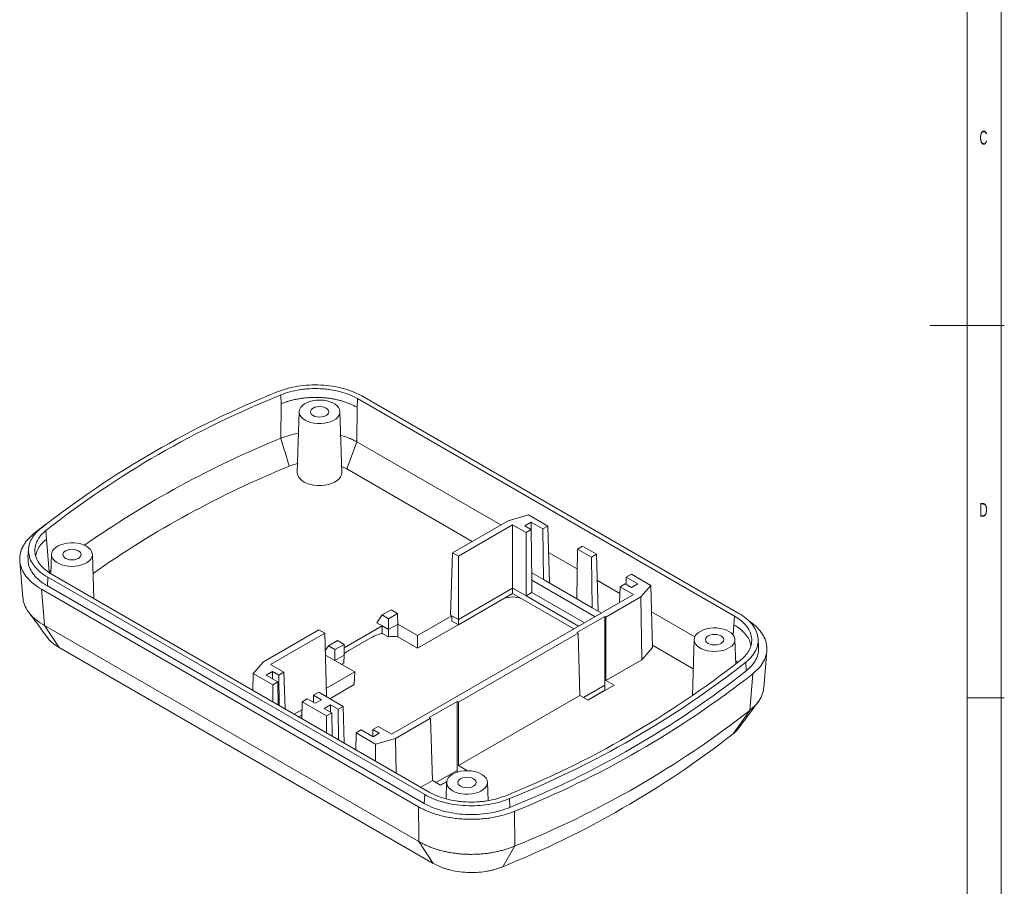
# Model space of a CAD drawing. Header units: millimetres. Extents: x 5 to 415, y 5 to 292.
# Tile 5 of 6: x 283 to 415, y 73 to 190. Entities that reach past the tile are written whole.
import ezdxf

# ---------------------------------------------------------------- set-up
doc = ezdxf.new("R2010")
doc.units = ezdxf.units.MM
doc.layers.add('LAYER_1', color=179, linetype='Continuous', lineweight=15)
doc.styles.add('SLDTEXTSTYLE1', font='TXT', dxfattribs={"width": 0.605})

msp = doc.modelspace()

# ---------------------------------------------------------------- linework, layer by layer
at = {"color": 7, "linetype": 'Continuous', "lineweight": 15}
for p, q in [((317.88, 139.176), (317.923, 137.998)), ((379.362, 109.822), (328.753, 139.038)), ((317.923, 137.998), (317.881, 133.358)), ((328.067, 132.882), (328.098, 137.517)), ((328.149, 138.69), (328.098, 137.517)), ((378.759, 109.474), (328.149, 138.69)), ((320.332, 136.941), (320.07, 128.778)), ((326.069, 128.778), (325.807, 136.941)), ((328.083, 132.873), (326.719, 129.24)), ((347.404, 121.719), (328.067, 132.882)), ((326.714, 129.243), (343.575, 119.509)), ((351.106, 123.07), (348.381, 122.284)), ((353.717, 121.563), (351.106, 123.07)), ((286.321, 121.794), (284.685, 120.503)), ((348.381, 122.284), (340.92, 117.976)), ((348.985, 121.73), (341.702, 117.525)), ((350.788, 120.689), (348.985, 121.73)), ((348.985, 121.73), (348.985, 113.214)), ((351.46, 122.073), (350.611, 121.583)), ((353.03, 121.167), (351.46, 122.073)), ((351.46, 121.094), (351.46, 122.073)), ((286.337, 120.966), (286.397, 119.799)), ((350.611, 121.583), (351.475, 121.085)), ((351.475, 121.085), (350.788, 120.689)), ((350.788, 120.689), (350.788, 112.173)), ((351.577, 114.29), (351.475, 121.085)), ((353.717, 121.563), (353.03, 121.167)), ((353.132, 114.371), (353.03, 121.167)), ((353.949, 113.9), (353.717, 121.563)), ((286.777, 115.402), (286.397, 119.799)), ((283.999, 118.477), (283.925, 117.336)), ((287.098, 117.755), (287.014, 115.139)), ((292.764, 111.814), (292.573, 117.755)), ((340.92, 117.976), (340.667, 109.607)), ((341.702, 117.525), (340.92, 117.976)), ((357.662, 115.797), (353.824, 118.013)), ((357.601, 111.792), (357.703, 118.469)), ((358.39, 118.866), (357.703, 118.469)), ((357.703, 118.469), (359.571, 117.391)), ((360.258, 117.787), (358.39, 118.866)), ((359.571, 117.391), (360.258, 117.787)), ((360.489, 110.124), (360.258, 117.787)), ((282.829, 116.863), (283.243, 111.937)), ((341.702, 117.525), (341.702, 109.009)), ((359.673, 110.595), (359.571, 117.391)), ((286.777, 115.402), (286.715, 115.346)), ((287.029, 115.604), (286.777, 115.402)), ((287.179, 115.038), (337.789, 85.822)), ((353.132, 114.371), (351.562, 115.278)), ((364.93, 115.09), (364.244, 114.693)), ((367.541, 113.583), (364.93, 115.09)), ((286.576, 114.69), (286.524, 113.517)), ((286.576, 114.69), (337.185, 85.474)), ((351.577, 114.29), (360.071, 109.386)), ((351.577, 112.628), (351.577, 114.29)), ((357.601, 111.792), (353.132, 114.371)), ((363.388, 112.492), (360.365, 114.237)), ((364.102, 113.795), (363.416, 113.399)), ((364.966, 113.297), (364.102, 113.795)), ((364.229, 113.722), (364.244, 114.693)), ((364.244, 114.693), (365.814, 113.787)), ((365.814, 113.787), (364.966, 113.297)), ((285.74, 113.069), (336.357, 83.848)), ((286.524, 113.517), (337.133, 84.301)), ((348.985, 113.214), (341.702, 109.009)), ((348.985, 112.492), (341.702, 108.287)), ((348.985, 113.214), (348.985, 112.492)), ((350.788, 112.173), (348.985, 113.214)), ((357.218, 107.739), (348.985, 112.492)), ((350.788, 112.173), (351.577, 112.628)), ((351.577, 112.628), (358.632, 108.555)), ((363.416, 113.399), (363.351, 111.28)), ((365.219, 112.358), (363.416, 113.399)), ((366.197, 112.031), (367.541, 113.583)), ((367.541, 113.583), (367.759, 105.233)), ((332.722, 93.598), (365.219, 112.358)), ((357.843, 108.1), (350.788, 112.173)), ((359.673, 110.595), (357.601, 111.792)), ((361.516, 109.329), (366.197, 112.031)), ((366.344, 103.601), (366.197, 112.031)), ((332.663, 110.306), (331.469, 109.617)), ((332.333, 109.119), (333.526, 109.808)), ((332.663, 110.306), (333.526, 109.808)), ((333.526, 109.808), (333.57, 108.367)), ((360.919, 109.876), (359.673, 110.595)), ((373.448, 106.684), (367.633, 110.041)), ((331.469, 109.617), (330.751, 108.566)), ((331.484, 108.143), (330.751, 108.566)), ((331.469, 109.617), (332.333, 109.119)), ((332.333, 107.653), (332.333, 109.119)), ((336.222, 106.836), (340.844, 109.505)), ((340.844, 109.505), (340.667, 109.607)), ((341.702, 109.009), (340.844, 109.505)), ((340.844, 109.505), (340.844, 108.783)), ((341.702, 108.287), (340.844, 108.783)), ((341.702, 109.009), (341.702, 108.287)), ((357.601, 107.262), (361.348, 109.425)), ((361.516, 109.329), (361.348, 109.425)), ((361.348, 109.425), (361.348, 100.162)), ((361.516, 100.813), (361.516, 109.329)), ((378.759, 109.474), (378.707, 108.301)), ((286.152, 108.183), (336.391, 79.181)), ((288.105, 105.233), (286.152, 108.183)), ((322.989, 107.625), (315.528, 103.318)), ((316.488, 102.969), (323.771, 107.174)), ((323.771, 107.174), (322.989, 107.625)), ((324.024, 98.804), (323.771, 107.174)), ((326.359, 105.184), (331.484, 108.143)), ((331.484, 108.143), (331.484, 107.148)), ((332.333, 107.653), (331.484, 108.143)), ((332.333, 106.658), (331.484, 107.148)), ((332.333, 107.653), (333.57, 108.367)), ((332.333, 107.653), (332.333, 106.658)), ((333.57, 108.367), (336.222, 106.836)), ((333.57, 106.682), (333.57, 108.367)), ((336.222, 105.152), (341.678, 108.301)), ((341.717, 97.899), (357.768, 107.165)), ((357.601, 107.262), (357.768, 107.165)), ((358.021, 98.796), (357.768, 107.165)), ((325.489, 106.165), (324.273, 105.463)), ((325.489, 106.165), (326.352, 105.666)), ((329.965, 106.544), (327.022, 104.845)), ((333.57, 106.682), (336.222, 105.152)), ((336.222, 106.836), (336.222, 105.152)), ((373.365, 106.325), (373.121, 98.73)), ((378.946, 103.023), (378.84, 106.325)), ((382.013, 105.271), (381.939, 106.412)), ((338.343, 76.231), (288.105, 105.233)), ((324.273, 105.463), (323.842, 104.832)), ((324.273, 105.463), (325.137, 104.965)), ((325.137, 104.965), (326.352, 105.666)), ((325.137, 103.499), (325.137, 104.965)), ((326.352, 105.666), (326.374, 104.213)), ((367.759, 105.233), (366.344, 103.601)), ((367.75, 105.553), (373.238, 102.385)), ((382.694, 99.841), (383.108, 104.804)), ((315.528, 103.318), (314.166, 101.745)), ((323.86, 104.236), (325.137, 103.499)), ((325.137, 103.499), (326.374, 104.213)), ((327.788, 101.968), (325.137, 103.499)), ((326.374, 104.213), (326.343, 103.201)), ((361.516, 100.813), (366.344, 103.601)), ((380.294, 103.259), (380.354, 102.091)), ((315.892, 101.541), (316.741, 102.03)), ((318.291, 101.928), (316.488, 102.969)), ((316.741, 102.03), (317.604, 101.532)), ((316.741, 101.051), (316.741, 102.03)), ((317.604, 101.532), (318.291, 101.928)), ((318.291, 101.928), (318.44, 96.991)), ((323.995, 99.778), (327.788, 101.968)), ((327.788, 101.968), (327.736, 100.253)), ((314.166, 101.745), (314.107, 99.493)), ((314.166, 101.745), (316.776, 100.238)), ((317.463, 100.634), (315.892, 101.541)), ((316.776, 100.238), (317.463, 100.634)), ((317.509, 97.529), (317.463, 100.634)), ((317.666, 97.439), (317.604, 101.532)), ((362.608, 100.182), (361.516, 100.813)), ((380.829, 96.788), (381.253, 101.722)), ((316.776, 97.952), (316.776, 100.238)), ((322.277, 98.835), (322.963, 99.231)), ((326.246, 97.336), (322.963, 99.231)), ((324.465, 98.364), (327.736, 100.253)), ((361.348, 100.162), (358.501, 98.518)), ((361.348, 99.497), (359.077, 98.186)), ((359.113, 98.165), (362.608, 100.182)), ((361.348, 99.497), (361.348, 100.162)), ((361.385, 99.476), (361.348, 99.497)), ((320.674, 95.702), (320.742, 97.948)), ((321.428, 98.345), (320.742, 97.948)), ((320.742, 97.948), (324.024, 96.053)), ((322.468, 97.744), (321.428, 98.345)), ((322.262, 97.864), (322.277, 98.835)), ((322.277, 98.835), (323.317, 98.234)), ((323.317, 98.234), (322.468, 97.744)), ((323.863, 98.712), (324.024, 98.804)), ((324.024, 98.804), (324.019, 98.622)), ((337.802, 95.832), (341.549, 97.996)), ((341.717, 97.899), (341.549, 97.996)), ((341.549, 97.996), (341.549, 88.732)), ((341.717, 89.383), (358.021, 98.796)), ((341.717, 89.383), (341.717, 97.899)), ((358.021, 98.796), (359.113, 98.165)), ((319.662, 96.286), (320.71, 96.891)), ((324.519, 97.54), (323.671, 97.05)), ((323.671, 97.05), (324.711, 96.45)), ((325.559, 96.94), (324.519, 97.54)), ((324.519, 96.561), (324.519, 97.54)), ((325.559, 96.94), (326.246, 97.336)), ((325.621, 92.846), (325.559, 96.94)), ((326.246, 97.336), (326.395, 92.399)), ((378.588, 93.643), (380.829, 96.788)), ((320.687, 96.156), (320.287, 95.925)), ((324.711, 96.45), (324.024, 96.053)), ((324.024, 93.768), (324.024, 96.053)), ((324.757, 93.345), (324.711, 96.45)), ((333.287, 93.033), (337.969, 95.735)), ((337.802, 95.832), (337.969, 95.735)), ((338.222, 87.366), (337.969, 95.735)), ((327.989, 93.764), (328.676, 94.161)), ((328.676, 94.161), (330.247, 93.254)), ((330.217, 93.271), (330.232, 94.242)), ((330.232, 94.242), (330.918, 94.639)), ((331.095, 93.744), (330.232, 94.242)), ((332.722, 93.598), (330.918, 94.639)), ((327.922, 91.518), (327.989, 93.764)), ((327.989, 93.764), (330.6, 92.257)), ((330.247, 93.254), (331.095, 93.744)), ((330.6, 92.257), (333.287, 93.033)), ((333.287, 93.033), (333.346, 88.387)), ((330.591, 89.977), (330.6, 92.257)), ((341.549, 88.732), (338.702, 87.089)), ((341.549, 88.496), (341.549, 88.732)), ((342.809, 88.753), (341.717, 89.383)), ((342.697, 88.688), (342.809, 88.753)), ((336.668, 86.469), (338.222, 87.366)), ((338.222, 87.366), (339.314, 86.735)), ((340.142, 87.255), (339.278, 86.756)), ((339.314, 86.735), (340.136, 87.209)), ((340.131, 87.14), (340.059, 84.909)), ((345.685, 84.681), (345.606, 87.14)), ((337.185, 85.474), (337.133, 84.301)), ((348.555, 84.936), (348.597, 83.758)), ((349.236, 83.239), (349.286, 78.579)), ((338.343, 76.231), (336.391, 79.181)), ((347.673, 75.796), (349.286, 78.579))]:
    msp.add_line(p, q, dxfattribs=at)
at = {"color": 8, "linetype": 'Continuous', "lineweight": 15}
for p, q in [((286.79, 115.413), (286.874, 115.225)), ((378.707, 108.301), (378.593, 106.936))]:
    msp.add_line(p, q, dxfattribs=at)
at = {"color": 7, "linetype": 'Continuous', "lineweight": 15, "flags": 128}
for points in [[(321.133, 135.794), (320.834, 135.999), (320.599, 136.23), (320.435, 136.481), (320.347, 136.744), (320.337, 137.012), (320.406, 137.277), (320.551, 137.532), (320.769, 137.769), (321.053, 137.981), (321.395, 138.162), (321.785, 138.307), (322.212, 138.413), (322.664, 138.475), (323.128, 138.492), (323.589, 138.463), (324.036, 138.39), (324.455, 138.275), (324.835, 138.12), (325.163, 137.93), (325.431, 137.711), (325.631, 137.47), (325.758, 137.212), (325.807, 136.945), (325.777, 136.677), (325.67, 136.417), (325.488, 136.17), (325.236, 135.945), (324.922, 135.747), (324.554, 135.583), (324.144, 135.458), (323.703, 135.374), (323.244, 135.334), (322.779, 135.34), (322.323, 135.391), (321.889, 135.485), (321.488, 135.621), (321.133, 135.794)], [(322.201, 136.41), (322.455, 136.297), (322.752, 136.227), (323.07, 136.202), (323.387, 136.227), (323.684, 136.297), (323.938, 136.41), (324.133, 136.557), (324.256, 136.728), (324.298, 136.911), (324.256, 137.095), (324.133, 137.266), (323.938, 137.413), (323.684, 137.525), (323.387, 137.596), (323.07, 137.62), (322.752, 137.596), (322.455, 137.525), (322.201, 137.413), (322.006, 137.266), (321.883, 137.095), (321.841, 136.911), (321.883, 136.728), (322.006, 136.557), (322.201, 136.41)], [(326.069, 128.778), (326.069, 128.733), (326.025, 128.449), (325.9, 128.172), (325.698, 127.911), (325.424, 127.673), (325.086, 127.464), (324.693, 127.29), (324.256, 127.155), (323.787, 127.064), (323.298, 127.019), (322.803, 127.021), (322.315, 127.07), (321.848, 127.164), (321.413, 127.302), (321.025, 127.479), (320.691, 127.69), (320.423, 127.931), (320.227, 128.193), (320.108, 128.471), (320.07, 128.756), (320.07, 128.778)], [(291.772, 118.844), (292.071, 118.639), (292.306, 118.407), (292.47, 118.157), (292.558, 117.893), (292.568, 117.625), (292.499, 117.36), (292.354, 117.105), (292.136, 116.869), (291.852, 116.657), (291.51, 116.475), (291.12, 116.33), (290.693, 116.225), (290.241, 116.163), (289.777, 116.146), (289.316, 116.174), (288.869, 116.247), (288.45, 116.363), (288.071, 116.517), (287.742, 116.707), (287.474, 116.926), (287.274, 117.168), (287.147, 117.426), (287.098, 117.692), (287.128, 117.96), (287.235, 118.221), (287.417, 118.467), (287.669, 118.693), (287.983, 118.89), (288.351, 119.054), (288.761, 119.18), (289.202, 119.264), (289.661, 119.303), (290.126, 119.298), (290.582, 119.247), (291.016, 119.152), (291.417, 119.016), (291.772, 118.844)], [(290.704, 118.227), (290.45, 118.34), (290.153, 118.411), (289.836, 118.435), (289.518, 118.411), (289.221, 118.34), (288.967, 118.227), (288.772, 118.08), (288.649, 117.909), (288.607, 117.726), (288.649, 117.542), (288.772, 117.371), (288.967, 117.225), (289.221, 117.112), (289.518, 117.041), (289.836, 117.017), (290.153, 117.041), (290.45, 117.112), (290.704, 117.225), (290.899, 117.371), (291.022, 117.542), (291.064, 117.726), (291.022, 117.909), (290.899, 118.08), (290.704, 118.227)], [(285.74, 113.069), (286.094, 108.877), (286.152, 108.183)], [(378.039, 107.414), (378.338, 107.209), (378.573, 106.978), (378.737, 106.727), (378.825, 106.464), (378.835, 106.196), (378.766, 105.93), (378.621, 105.676), (378.403, 105.439), (378.119, 105.227), (377.777, 105.046), (377.387, 104.9), (376.96, 104.795), (376.508, 104.733), (376.044, 104.716), (375.583, 104.744), (375.136, 104.817), (374.717, 104.933), (374.338, 105.088), (374.009, 105.277), (373.741, 105.496), (373.541, 105.738), (373.414, 105.996), (373.365, 106.263), (373.395, 106.53), (373.502, 106.791), (373.684, 107.038), (373.936, 107.263), (374.25, 107.46), (374.618, 107.624), (375.028, 107.75), (375.469, 107.834), (375.928, 107.874), (376.393, 107.868), (376.849, 107.817), (377.283, 107.722), (377.684, 107.587), (378.039, 107.414)], [(376.971, 106.797), (376.717, 106.91), (376.42, 106.981), (376.103, 107.005), (375.785, 106.981), (375.488, 106.91), (375.234, 106.797), (375.039, 106.651), (374.916, 106.48), (374.874, 106.296), (374.916, 106.113), (375.039, 105.942), (375.234, 105.795), (375.488, 105.682), (375.785, 105.611), (376.103, 105.587), (376.42, 105.611), (376.717, 105.682), (376.971, 105.795), (377.166, 105.942), (377.289, 106.113), (377.331, 106.296), (377.289, 106.48), (377.166, 106.651), (376.971, 106.797)], [(340.932, 85.993), (340.633, 86.198), (340.398, 86.429), (340.234, 86.68), (340.146, 86.943), (340.136, 87.211), (340.205, 87.476), (340.35, 87.731), (340.568, 87.968), (340.852, 88.18), (341.194, 88.361), (341.584, 88.507), (342.011, 88.612), (342.463, 88.674), (342.927, 88.691), (343.388, 88.662), (343.835, 88.589), (344.254, 88.474), (344.633, 88.319), (344.962, 88.129), (345.23, 87.911), (345.43, 87.669), (345.557, 87.411), (345.606, 87.144), (345.576, 86.877), (345.469, 86.616), (345.287, 86.369), (345.035, 86.144), (344.721, 85.946), (344.353, 85.782), (343.943, 85.657), (343.502, 85.573), (343.043, 85.533), (342.578, 85.539), (342.122, 85.59), (341.688, 85.684), (341.287, 85.82), (340.932, 85.993)], [(342, 86.609), (342.254, 86.497), (342.551, 86.426), (342.869, 86.402), (343.186, 86.426), (343.483, 86.497), (343.737, 86.609), (343.932, 86.756), (344.055, 86.927), (344.097, 87.111), (344.055, 87.294), (343.932, 87.465), (343.737, 87.612), (343.483, 87.725), (343.186, 87.795), (342.869, 87.82), (342.551, 87.795), (342.254, 87.725), (342, 87.612), (341.805, 87.465), (341.682, 87.294), (341.64, 87.111), (341.682, 86.927), (341.805, 86.756), (342, 86.609)], [(336.391, 79.181), (336.386, 79.844), (336.357, 83.848)]]:
    msp.add_lwpolyline(points, dxfattribs=at)
at = {"color": 7, "linetype": 'Continuous', "lineweight": 15}
for centre, radius, start, end in [((365.495, 19.585), 129.277, 111.84856, 128.14606), ((365.694, 19.927), 128.477, 111.84856, 128.14606), ((367.965, 10.13), 133.018, 112.12281, 125.08534), ((369.028, 6.971), 132.447, 112.19804, 125.21384), ((348.985, 108.747), 3.286, 69.28974, 110.71027), ((300.244, 204.585), 128.477, 291.84856, 308.14606), ((300.443, 204.927), 129.277, 291.84856, 308.14606), ((300.461, 203.814), 129.346, 291.84856, 308.14607), ((300.718, 204.256), 130.38, 291.84665, 308.14797), ((300.654, 199.246), 130.099, 291.9507, 308.04393), ((299.743, 194.521), 128.035, 291.98396, 308.01067)]:
    msp.add_arc(centre, radius, start, end, dxfattribs=at)
for centre, start_param, end_param in [((329.879, 100.878), 0.4809307, 0.7937456), ((330.727, 100.388), 0.1995005, 0.4809307), ((326.936, 99.179), 0.7937456, 0.9255821), ((327.784, 98.689), 1.1065605, 1.1612368)]:
    msp.add_ellipse(centre, major_axis=(3.59, 6.01), ratio=0.56722, start_param=start_param, end_param=end_param, dxfattribs=at)
for points, knots in [([(328.753, 139.038), (328.026, 139.458), (327.162, 139.807), (325.284, 140.31), (324.269, 140.464), (322.21, 140.561), (321.166, 140.505), (319.171, 140.185), (318.219, 139.922), (317.383, 139.576)], [0, 0, 0, 0, 0.25, 0.25, 0.5, 0.5, 0.75, 0.75, 1, 1, 1, 1]), ([(328.149, 138.69), (327.485, 139.073), (326.718, 139.383), (325.438, 139.725), (325, 139.816), (324.326, 139.919), (324.099, 139.948), (323.638, 139.993), (323.404, 140.01), (322.702, 140.044), (322.237, 140.042), (321.543, 140.004), (321.312, 139.986), (320.852, 139.937), (320.621, 139.906), (319.945, 139.798), (319.509, 139.704), (318.67, 139.473), (318.263, 139.334), (317.88, 139.176)], [0, 0, 0, 0, 0.25, 0.25, 0.375, 0.375, 0.4375, 0.4375, 0.5, 0.5, 0.625, 0.625, 0.6875, 0.6875, 0.75, 0.75, 0.875, 0.875, 1, 1, 1, 1]), ([(328.098, 137.517), (328.029, 137.556), (327.891, 137.633), (327.676, 137.744), (327.456, 137.85), (327.23, 137.951), (326.999, 138.046), (326.763, 138.137), (326.523, 138.222), (326.279, 138.301), (326.031, 138.376), (325.78, 138.445), (325.526, 138.508), (325.269, 138.566), (325.01, 138.619), (324.749, 138.666), (324.487, 138.708), (324.223, 138.745), (323.959, 138.776), (323.694, 138.801), (323.429, 138.822), (323.092, 138.841), (322.679, 138.853), (322.19, 138.85), (321.698, 138.829), (321.206, 138.791), (320.715, 138.733), (320.227, 138.658), (319.745, 138.563), (319.271, 138.45), (318.807, 138.319), (318.354, 138.17), (318.067, 138.055), (317.923, 137.998)], [0, 0, 0, 0, 0.0260405, 0.0519706, 0.0777904, 0.1035001, 0.1290997, 0.1545895, 0.1799695, 0.2052399, 0.2304007, 0.2554522, 0.2803944, 0.3052276, 0.3299517, 0.3545671, 0.3790737, 0.4034719, 0.4277616, 0.451943, 0.4760164, 0.4999818, 0.5436366, 0.5876492, 0.6320204, 0.6767511, 0.7218421, 0.7672942, 0.8131084, 0.8592852, 0.9058256, 0.9527303, 1, 1, 1, 1]), ([(320.238, 134.011), (320.214, 134.008), (319.776, 133.959), (318.961, 133.742), (318.238, 133.485), (317.872, 133.355)], [0, 0, 0, 0, 0.0270801, 0.5070515, 1, 1, 1, 1]), ([(328.067, 132.882), (327.874, 132.984), (327.485, 133.19), (326.771, 133.494), (326.221, 133.658), (325.909, 133.751)], [0, 0, 0, 0, 0.2998609, 0.6028106, 1, 1, 1, 1]), ([(318.989, 129.601), (319.261, 129.71), (319.615, 129.853), (320.016, 129.938), (320.108, 129.958)], [0, 0, 0, 0, 0.7718576, 1, 1, 1, 1]), ([(326.044, 129.555), (326.179, 129.504), (326.42, 129.413), (326.624, 129.295), (326.714, 129.243)], [0, 0, 0, 0, 0.5573337, 1, 1, 1, 1]), ([(284.685, 120.503), (284.341, 120.226), (284.044, 119.935), (283.667, 119.48), (283.552, 119.325), (283.347, 119.009), (283.255, 118.847), (283.019, 118.355), (282.914, 118.024), (282.831, 117.521), (282.816, 117.353), (282.812, 117.015), (282.823, 116.844), (282.896, 116.336), (282.994, 116.004), (283.217, 115.516), (283.304, 115.355), (283.502, 115.036), (283.615, 114.877), (283.985, 114.416), (284.276, 114.124), (284.943, 113.572), (285.323, 113.31), (285.74, 113.069)], [0, 0, 0, 0, 0.125, 0.125, 0.1875, 0.1875, 0.25, 0.25, 0.375, 0.375, 0.4375, 0.4375, 0.5, 0.5, 0.625, 0.625, 0.6875, 0.6875, 0.75, 0.75, 0.875, 0.875, 1, 1, 1, 1]), ([(285.644, 121.253), (285.045, 120.771), (284.589, 120.222), (284.036, 119.071), (283.938, 118.468), (284.106, 117.279), (284.373, 116.693), (285.244, 115.609), (285.848, 115.11), (286.576, 114.69)], [0, 0, 0, 0, 0.25, 0.25, 0.5, 0.5, 0.75, 0.75, 1, 1, 1, 1]), ([(286.337, 120.966), (285.79, 120.526), (285.386, 120.038), (285.009, 119.254), (284.925, 118.989), (284.859, 118.589), (284.848, 118.454), (284.844, 118.185), (284.853, 118.048), (284.911, 117.644), (284.989, 117.379), (285.167, 116.99), (285.236, 116.861), (285.394, 116.607), (285.484, 116.481), (285.779, 116.113), (286.011, 115.88), (286.543, 115.44), (286.846, 115.231), (287.179, 115.038)], [0, 0, 0, 0, 0.25, 0.25, 0.375, 0.375, 0.4375, 0.4375, 0.5, 0.5, 0.625, 0.625, 0.6875, 0.6875, 0.75, 0.75, 0.875, 0.875, 1, 1, 1, 1]), ([(283.957, 117.335), (283.942, 117.18), (283.898, 116.737), (284.106, 116.009), (284.547, 115.182), (285.241, 114.412), (285.94, 113.867), (286.405, 113.588), (286.524, 113.517)], [0, 0, 0, 0, 0.1105249, 0.3152589, 0.5199958, 0.7247895, 0.9296004, 1, 1, 1, 1]), ([(283.264, 111.938), (283.262, 111.877), (283.249, 111.476), (283.524, 110.748), (284.102, 109.799), (284.974, 108.921), (285.759, 108.429), (286.152, 108.183)], [0, 0, 0, 0, 0.0434221, 0.282551, 0.521678, 0.7608219, 1, 1, 1, 1]), ([(284.033, 109.967), (284.42, 109.446), (285.274, 108.294), (286.123, 107.148), (286.588, 106.521)], [0, 0, 0, 0, 0.4524696, 1, 1, 1, 1]), ([(380.294, 103.259), (380.893, 103.741), (381.349, 104.29), (381.902, 105.441), (382, 106.044), (381.832, 107.233), (381.565, 107.819), (380.694, 108.903), (380.09, 109.402), (379.362, 109.822)], [0, 0, 0, 0, 0.25, 0.25, 0.5, 0.5, 0.75, 0.75, 1, 1, 1, 1]), ([(379.601, 103.545), (380.148, 103.986), (380.552, 104.474), (380.929, 105.258), (381.013, 105.523), (381.079, 105.923), (381.09, 106.057), (381.094, 106.327), (381.085, 106.464), (381.027, 106.868), (380.949, 107.133), (380.771, 107.522), (380.702, 107.651), (380.544, 107.905), (380.454, 108.031), (380.159, 108.399), (379.927, 108.632), (379.395, 109.072), (379.092, 109.281), (378.759, 109.474)], [0, 0, 0, 0, 0.25, 0.25, 0.375, 0.375, 0.4375, 0.4375, 0.5, 0.5, 0.625, 0.625, 0.6875, 0.6875, 0.75, 0.75, 0.875, 0.875, 1, 1, 1, 1]), ([(381.253, 101.722), (381.558, 101.995), (382.167, 102.541), (382.766, 103.457), (383.103, 104.412), (383.158, 105.388), (382.924, 106.355), (382.414, 107.283), (381.664, 108.144), (380.976, 108.638), (380.64, 108.879)], [0, 0, 0, 0, 0.1257629, 0.2515245, 0.377295, 0.5030649, 0.6286952, 0.7543257, 0.8799318, 1, 1, 1, 1]), ([(288.105, 105.233), (287.824, 105.415), (287.26, 105.781), (286.777, 106.231), (286.618, 106.493), (286.6, 106.523)], [0, 0, 0, 0, 0.46774093, 0.93932359, 1, 1, 1, 1]), ([(380.354, 102.091), (380.625, 102.334), (381.168, 102.82), (381.697, 103.636), (382.005, 104.46), (382.003, 105.01), (382.001, 105.271)], [0, 0, 0, 0, 0.25631524, 0.51264018, 0.76899456, 1, 1, 1, 1]), ([(379.212, 103.245), (379.199, 103.258), (379.124, 103.333), (379.019, 103.397), (378.932, 103.449)], [0, 0, 0, 0, 0.17231737, 1, 1, 1, 1]), ([(380.829, 96.788), (381.149, 97.068), (381.788, 97.626), (382.375, 98.574), (382.676, 99.323), (382.668, 99.752), (382.667, 99.843)], [0, 0, 0, 0, 0.3059737, 0.6118525, 0.9176598, 1, 1, 1, 1]), ([(379.335, 94.397), (379.498, 94.618), (379.782, 95.001), (380.146, 95.494), (380.418, 95.861), (380.618, 96.132), (380.789, 96.364), (380.976, 96.615), (381.219, 96.944), (381.541, 97.379), (381.782, 97.706), (381.916, 97.887)], [0, 0, 0, 0, 0.1921611, 0.3339088, 0.4257085, 0.4986727, 0.5575228, 0.622582, 0.7168207, 0.8426268, 1, 1, 1, 1]), ([(379.32, 94.401), (379.293, 94.357), (379.123, 94.084), (378.832, 93.844), (378.588, 93.643)], [0, 0, 0, 0, 0.1600712, 1, 1, 1, 1]), ([(337.185, 85.474), (337.912, 85.054), (338.776, 84.705), (340.654, 84.202), (341.669, 84.048), (343.728, 83.951), (344.772, 84.007), (346.767, 84.327), (347.719, 84.59), (348.555, 84.936)], [0, 0, 0, 0, 0.25, 0.25, 0.5, 0.5, 0.75, 0.75, 1, 1, 1, 1]), ([(337.789, 85.822), (338.453, 85.438), (339.22, 85.129), (340.5, 84.787), (340.938, 84.696), (341.612, 84.593), (341.839, 84.564), (342.3, 84.519), (342.534, 84.501), (343.236, 84.468), (343.701, 84.47), (344.395, 84.508), (344.626, 84.526), (345.086, 84.575), (345.317, 84.606), (345.994, 84.714), (346.429, 84.808), (347.268, 85.039), (347.675, 85.178), (348.058, 85.336)], [0, 0, 0, 0, 0.25, 0.25, 0.375, 0.375, 0.4375, 0.4375, 0.5, 0.5, 0.625, 0.625, 0.6875, 0.6875, 0.75, 0.75, 0.875, 0.875, 1, 1, 1, 1]), ([(336.357, 83.848), (336.775, 83.607), (337.223, 83.391), (337.94, 83.102), (338.186, 83.011), (338.693, 82.843), (338.955, 82.764), (339.757, 82.55), (340.307, 82.436), (341.152, 82.307), (341.437, 82.271), (342.015, 82.214), (342.309, 82.192), (343.188, 82.151), (343.772, 82.153), (344.642, 82.2), (344.932, 82.223), (345.509, 82.284), (345.798, 82.323), (346.647, 82.459), (347.193, 82.577), (348.246, 82.867), (348.755, 83.04), (349.236, 83.239)], [0, 0, 0, 0, 0.125, 0.125, 0.1875, 0.1875, 0.25, 0.25, 0.375, 0.375, 0.4375, 0.4375, 0.5, 0.5, 0.625, 0.625, 0.6875, 0.6875, 0.75, 0.75, 0.875, 0.875, 1, 1, 1, 1]), ([(337.133, 84.301), (337.867, 83.877), (338.737, 83.526), (340.631, 83.019), (341.654, 82.863), (343.731, 82.765), (344.784, 82.822), (346.796, 83.144), (347.754, 83.409), (348.597, 83.758)], [0, 0, 0, 0, 0.25, 0.25, 0.5, 0.5, 0.75, 0.75, 1, 1, 1, 1]), ([(336.391, 79.181), (336.463, 79.139), (336.609, 79.054), (336.836, 78.933), (337.068, 78.815), (337.306, 78.701), (337.551, 78.592), (337.8, 78.487), (338.055, 78.387), (338.315, 78.291), (338.58, 78.201), (338.85, 78.115), (339.123, 78.034), (339.401, 77.958), (339.683, 77.887), (339.968, 77.821), (340.256, 77.761), (340.547, 77.706), (340.842, 77.656), (341.138, 77.611), (341.437, 77.572), (341.737, 77.539), (342.039, 77.511), (342.343, 77.488), (342.647, 77.471), (342.952, 77.46), (343.258, 77.454), (343.564, 77.453), (343.87, 77.459), (344.175, 77.47), (344.48, 77.486), (344.784, 77.508), (345.086, 77.535), (345.387, 77.568), (345.686, 77.607), (345.983, 77.651), (346.278, 77.7), (346.57, 77.754), (346.859, 77.814), (347.145, 77.879), (347.428, 77.949), (347.707, 78.025), (347.981, 78.105), (348.252, 78.19), (348.518, 78.28), (348.779, 78.375), (349.036, 78.474), (349.203, 78.544), (349.286, 78.579)], [0, 0, 0, 0, 0.021752, 0.0435027, 0.0652521, 0.0870003, 0.1087474, 0.1304934, 0.1522384, 0.1739823, 0.1957253, 0.2174673, 0.2392086, 0.260949, 0.2826886, 0.3044276, 0.3261659, 0.3479036, 0.3696408, 0.3913774, 0.4131136, 0.4348494, 0.4565848, 0.4783199, 0.5000548, 0.5217894, 0.5435239, 0.5652583, 0.5869927, 0.608727, 0.6304613, 0.6521958, 0.6739304, 0.6956652, 0.7174002, 0.7391355, 0.7608712, 0.7826072, 0.8043437, 0.8260807, 0.8478182, 0.8695563, 0.891295, 0.9130344, 0.9347746, 0.9565155, 0.9782573, 1, 1, 1, 1]), ([(347.673, 75.796), (347.603, 75.767), (347.465, 75.711), (347.251, 75.631), (347.033, 75.556), (346.811, 75.486), (346.584, 75.42), (346.354, 75.359), (346.118, 75.303), (345.879, 75.251), (345.635, 75.204), (345.064, 75.107), (344.141, 75.006), (342.866, 75.002), (341.608, 75.125), (340.644, 75.327), (339.959, 75.526), (339.52, 75.677), (339.104, 75.845), (338.709, 76.028), (338.465, 76.163), (338.343, 76.231)], [0, 0, 0, 0, 0.0250503, 0.050013, 0.0749202, 0.0998039, 0.1246964, 0.1496301, 0.1746368, 0.1997485, 0.2249965, 0.2504117, 0.3755157, 0.5000834, 0.6244761, 0.7499357, 0.8005521, 0.850614, 0.9003723, 0.9500822, 1, 1, 1, 1])]:
    msp.add_open_spline(points, degree=3, knots=knots, dxfattribs=at)
msp.add_open_spline([(318.996, 129.604), (318.623, 130.855), (318.249, 132.105), (317.875, 133.356)], degree=3, dxfattribs=at)
at = {"color": 8, "linetype": 'Continuous', "lineweight": 15}
for points, knots in [([(286.397, 119.799), (286.14, 119.566), (285.632, 119.105), (285.152, 118.354), (285.026, 117.841), (284.965, 117.596)], [0, 0, 0, 0, 0.3476041, 0.6878192, 1, 1, 1, 1]), ([(380.975, 105.512), (380.921, 105.749), (380.806, 106.247), (380.341, 106.975), (379.662, 107.689), (379.028, 108.095), (378.707, 108.301)], [0, 0, 0, 0, 0.2269951, 0.4790973, 0.7367546, 1, 1, 1, 1])]:
    msp.add_open_spline(points, degree=3, knots=knots, dxfattribs=at)
at = {"layer": 'LAYER_1'}
for p, q in [((414.595, 5), (414.595, 292)), ((410, 287), (410, 60.159)), ((415, 148.5), (405, 148.5)), ((410, 98.5), (415, 98.5))]:
    msp.add_line(p, q, dxfattribs=at)

# ---------------------------------------------------------------- texts
at = {"color": 7, "linetype": 'Continuous', "lineweight": 0, "char_height": 1.852, "attachment_point": 1, "style": 'SLDTEXTSTYLE1'}
for s, insert in [('C', (411.667, 174.668)), ('D', (411.667, 124.668))]:
    msp.add_mtext(s, dxfattribs=dict(at, insert=insert))

doc.saveas('drawing.dxf')
